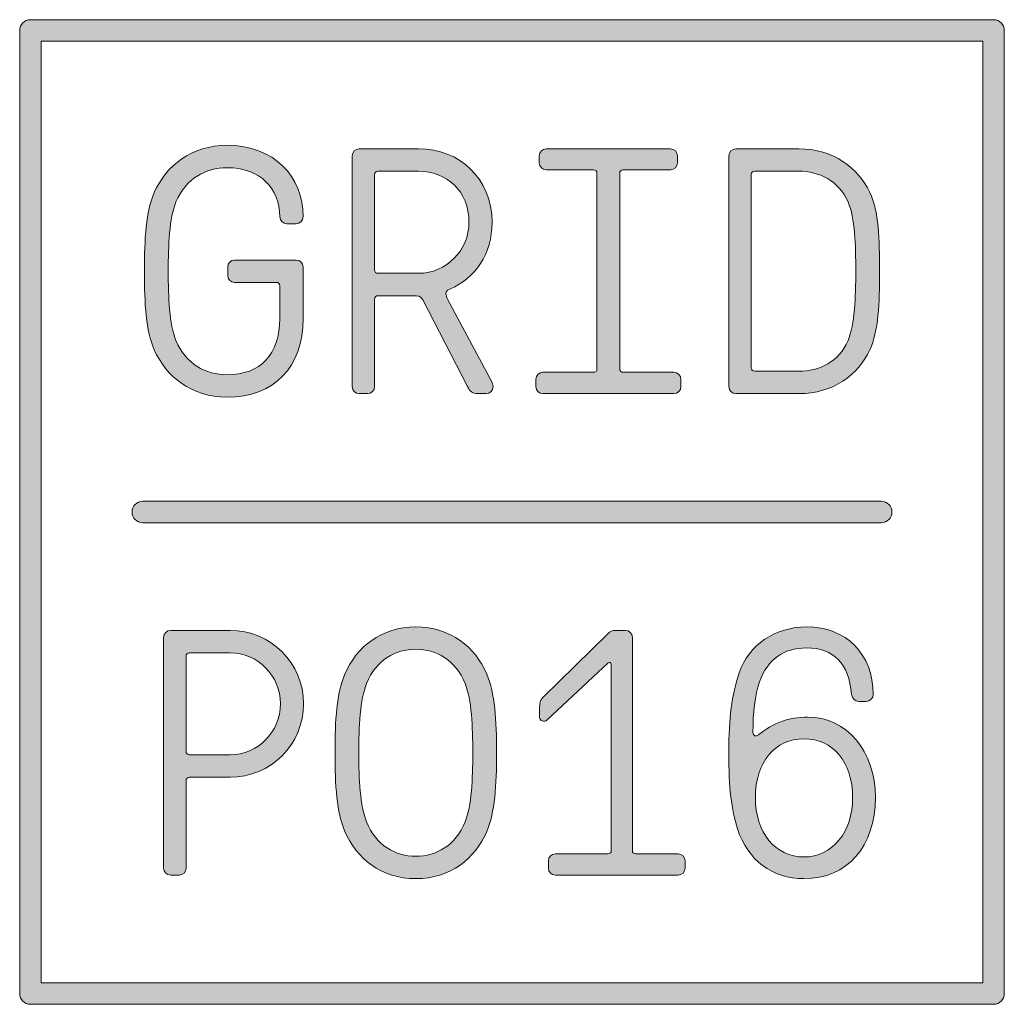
# Model space of a CAD drawing. Header units: inches. Extents: x 35 to 165, y 35 to 165.
import ezdxf

# ---------------------------------------------------------------- set-up
doc = ezdxf.new("R2010")
doc.units = ezdxf.units.IN
doc.header["$MEASUREMENT"] = 0
doc.layers.add('Logo', color=7, linetype='Continuous')

# ---------------------------------------------------------------- blocks, each defined once
blk = doc.blocks.new('block 2')
at = {"layer": 'Logo', "lineweight": 0}
blk.add_open_spline([(53.09, 121.26), (51.98, 123.78), (51.8, 127.31), (51.8, 131.57), (51.8, 135.84), (51.98, 139.37), (53.09, 141.89), (54.64, 145.43), (57.99, 148.09), (62.62, 148.09), (68.77, 148.09), (72.62, 144), (72.62, 138.73), (72.62, 138.22), (72.21, 137.81), (71.71, 137.81), (71.71, 137.81), (70.47, 137.81), (70.47, 137.81), (69.96, 137.81), (69.55, 138.22), (69.55, 138.73), (69.55, 142.4), (67.03, 145.15), (62.62, 145.15), (59.87, 145.15), (57.21, 143.73), (55.93, 140.66), (55.06, 138.55), (54.92, 134.97), (54.92, 131.57), (54.92, 128.18), (55.06, 124.6), (55.93, 122.49), (57.21, 119.42), (59.87, 118), (62.62, 118), (67.03, 118), (69.55, 120.66), (69.55, 125.38), (69.55, 125.38), (69.55, 129.65), (69.55, 129.65), (69.55, 129.92), (69.37, 130.11), (69.09, 130.11), (69.09, 130.11), (63.63, 130.11), (63.63, 130.11), (63.13, 130.11), (62.72, 130.52), (62.72, 131.02), (62.72, 131.02), (62.72, 132.12), (62.72, 132.12), (62.72, 132.63), (63.13, 133.04), (63.63, 133.04), (63.63, 133.04), (71.71, 133.04), (71.71, 133.04), (72.21, 133.04), (72.62, 132.63), (72.62, 132.12), (72.62, 132.12), (72.62, 125.38), (72.62, 125.38), (72.62, 118.96), (68.77, 115.06), (62.62, 115.06), (57.99, 115.06), (54.64, 117.72), (53.09, 121.26)], degree=3, knots=[0, 0, 0, 0, 1, 1, 1, 2, 2, 2, 3, 3, 3, 4, 4, 4, 5, 5, 5, 6, 6, 6, 7, 7, 7, 8, 8, 8, 9, 9, 9, 10, 10, 10, 11, 11, 11, 12, 12, 12, 13, 13, 13, 14, 14, 14, 15, 15, 15, 16, 16, 16, 17, 17, 17, 18, 18, 18, 19, 19, 19, 20, 20, 20, 21, 21, 21, 22, 22, 22, 23, 23, 23, 24, 24, 24, 24], dxfattribs=at)
blk = doc.blocks.new('block 3')
at = {"layer": 'Logo', "lineweight": 0}
for points, knots in [([(79.04, 116.44), (79.04, 116.44), (79.04, 146.71), (79.04, 146.71), (79.04, 147.21), (79.45, 147.63), (79.96, 147.63), (79.96, 147.63), (87.76, 147.63), (87.76, 147.63), (93.08, 147.63), (97.39, 143.77), (97.39, 138), (97.39, 133.87), (95.14, 130.57), (91.93, 129.28), (91.7, 129.19), (91.33, 129.01), (91.33, 128.68), (91.33, 128.41), (91.42, 128.18), (91.56, 127.91), (91.56, 127.91), (97.34, 117.08), (97.34, 117.08), (97.43, 116.9), (97.52, 116.71), (97.52, 116.44), (97.52, 115.94), (97.11, 115.52), (96.61, 115.52), (96.61, 115.52), (95.51, 115.52), (95.51, 115.52), (94.77, 115.52), (94.45, 115.89), (94.18, 116.44), (94.18, 116.44), (88.31, 127.81), (88.31, 127.81), (88.17, 128.09), (87.94, 128.36), (87.43, 128.36), (87.43, 128.36), (82.44, 128.36), (82.44, 128.36), (82.16, 128.36), (81.98, 128.18), (81.98, 127.91), (81.98, 127.91), (81.98, 116.44), (81.98, 116.44), (81.98, 115.94), (81.56, 115.52), (81.06, 115.52), (81.06, 115.52), (79.96, 115.52), (79.96, 115.52), (79.45, 115.52), (79.04, 115.94), (79.04, 116.44)], [0, 0, 0, 0, 1, 1, 1, 2, 2, 2, 3, 3, 3, 4, 4, 4, 5, 5, 5, 6, 6, 6, 7, 7, 7, 8, 8, 8, 9, 9, 9, 10, 10, 10, 11, 11, 11, 12, 12, 12, 13, 13, 13, 14, 14, 14, 15, 15, 15, 16, 16, 16, 17, 17, 17, 18, 18, 18, 19, 19, 19, 20, 20, 20, 20]), ([(94.36, 138), (94.36, 142.12), (91.38, 144.69), (87.76, 144.69), (87.76, 144.69), (82.44, 144.69), (82.44, 144.69), (82.16, 144.69), (81.98, 144.51), (81.98, 144.23), (81.98, 144.23), (81.98, 131.76), (81.98, 131.76), (81.98, 131.48), (82.16, 131.3), (82.44, 131.3), (82.44, 131.3), (87.76, 131.3), (87.76, 131.3), (91.38, 131.3), (94.36, 134.33), (94.36, 138)], [0, 0, 0, 0, 1, 1, 1, 2, 2, 2, 3, 3, 3, 4, 4, 4, 5, 5, 5, 6, 6, 6, 7, 7, 7, 7])]:
    blk.add_open_spline(points, degree=3, knots=knots, dxfattribs=at)
blk = doc.blocks.new('block 4')
at = {"layer": 'Logo', "lineweight": 0}
blk.add_open_spline([(110.69, 144.87), (110.69, 144.87), (104.49, 144.87), (104.49, 144.87), (103.99, 144.87), (103.58, 145.29), (103.58, 145.79), (103.58, 145.79), (103.58, 146.71), (103.58, 146.71), (103.58, 147.21), (103.99, 147.63), (104.49, 147.63), (104.49, 147.63), (120.78, 147.63), (120.78, 147.63), (121.28, 147.63), (121.69, 147.21), (121.69, 146.71), (121.69, 146.71), (121.69, 145.79), (121.69, 145.79), (121.69, 145.29), (121.28, 144.87), (120.78, 144.87), (120.78, 144.87), (114.58, 144.87), (114.58, 144.87), (114.31, 144.87), (114.13, 144.69), (114.13, 144.42), (114.13, 144.42), (114.13, 118.78), (114.13, 118.78), (114.13, 118.5), (114.31, 118.32), (114.58, 118.32), (114.58, 118.32), (121.23, 118.32), (121.23, 118.32), (121.74, 118.32), (122.15, 117.91), (122.15, 117.4), (122.15, 117.4), (122.15, 116.44), (122.15, 116.44), (122.15, 115.94), (121.74, 115.52), (121.23, 115.52), (121.23, 115.52), (104.04, 115.52), (104.04, 115.52), (103.53, 115.52), (103.12, 115.94), (103.12, 116.44), (103.12, 116.44), (103.12, 117.4), (103.12, 117.4), (103.12, 117.91), (103.53, 118.32), (104.04, 118.32), (104.04, 118.32), (110.69, 118.32), (110.69, 118.32), (110.96, 118.32), (111.14, 118.5), (111.14, 118.78), (111.14, 118.78), (111.14, 144.42), (111.14, 144.42), (111.14, 144.69), (110.96, 144.87), (110.69, 144.87)], degree=3, knots=[0, 0, 0, 0, 1, 1, 1, 2, 2, 2, 3, 3, 3, 4, 4, 4, 5, 5, 5, 6, 6, 6, 7, 7, 7, 8, 8, 8, 9, 9, 9, 10, 10, 10, 11, 11, 11, 12, 12, 12, 13, 13, 13, 14, 14, 14, 15, 15, 15, 16, 16, 16, 17, 17, 17, 18, 18, 18, 19, 19, 19, 20, 20, 20, 21, 21, 21, 22, 22, 22, 23, 23, 23, 24, 24, 24, 24], dxfattribs=at)
blk = doc.blocks.new('block 5')
at = {"layer": 'Logo', "lineweight": 0}
for points in [[(128.43, 116.44), (128.43, 116.44), (128.43, 146.71), (128.43, 146.71), (128.43, 147.21), (128.85, 147.63), (129.35, 147.63), (129.35, 147.63), (137.61, 147.63), (137.61, 147.63), (142.15, 147.63), (145.36, 145.15), (146.92, 141.89), (148.11, 139.42), (148.2, 135.84), (148.2, 131.57), (148.2, 127.31), (148.06, 123.73), (146.92, 121.26), (145.4, 118), (142.15, 115.52), (137.61, 115.52), (137.61, 115.52), (129.35, 115.52), (129.35, 115.52), (128.85, 115.52), (128.43, 115.94), (128.43, 116.44)], [(144.07, 122.49), (144.94, 124.6), (145.08, 128.18), (145.08, 131.57), (145.08, 134.97), (144.99, 138.55), (144.07, 140.66), (142.83, 143.45), (140.27, 144.69), (137.61, 144.69), (137.61, 144.69), (131.83, 144.69), (131.83, 144.69), (131.55, 144.69), (131.37, 144.51), (131.37, 144.23), (131.37, 144.23), (131.37, 118.92), (131.37, 118.92), (131.37, 118.64), (131.55, 118.46), (131.83, 118.46), (131.83, 118.46), (137.61, 118.46), (137.61, 118.46), (140.27, 118.46), (142.93, 119.7), (144.07, 122.49)]]:
    blk.add_open_spline(points, degree=3, knots=[0, 0, 0, 0, 1, 1, 1, 2, 2, 2, 3, 3, 3, 4, 4, 4, 5, 5, 5, 6, 6, 6, 7, 7, 7, 8, 8, 8, 9, 9, 9, 9], dxfattribs=at)
blk = doc.blocks.new('block 6')
at = {"layer": 'Logo', "lineweight": 0}
blk.add_lwpolyline([(38.26, 38.26), (161.74, 38.26), (161.74, 161.74), (38.26, 161.74), (38.26, 38.26)], dxfattribs=at)
blk.add_open_spline([(163.15, 35.44), (163.15, 35.44), (36.85, 35.44), (36.85, 35.44), (36.07, 35.44), (35.44, 36.07), (35.44, 36.85), (35.44, 36.85), (35.44, 163.15), (35.44, 163.15), (35.44, 163.93), (36.07, 164.56), (36.85, 164.56), (36.85, 164.56), (163.15, 164.56), (163.15, 164.56), (163.93, 164.56), (164.56, 163.93), (164.56, 163.15), (164.56, 163.15), (164.56, 36.85), (164.56, 36.85), (164.56, 36.07), (163.93, 35.44), (163.15, 35.44)], degree=3, knots=[0, 0, 0, 0, 1, 1, 1, 2, 2, 2, 3, 3, 3, 4, 4, 4, 5, 5, 5, 6, 6, 6, 7, 7, 7, 8, 8, 8, 8], dxfattribs=at)
blk = doc.blocks.new('block 8')
at = {"layer": 'Logo', "lineweight": 0}
for points, knots in [([(54.32, 53.29), (54.32, 53.29), (54.32, 83.56), (54.32, 83.56), (54.32, 84.07), (54.74, 84.48), (55.24, 84.48), (55.24, 84.48), (63.04, 84.48), (63.04, 84.48), (68.36, 84.48), (72.67, 80.17), (72.67, 74.85), (72.67, 69.53), (68.36, 65.22), (63.04, 65.22), (63.04, 65.22), (57.72, 65.22), (57.72, 65.22), (57.44, 65.22), (57.26, 65.03), (57.26, 64.76), (57.26, 64.76), (57.26, 53.29), (57.26, 53.29), (57.26, 52.79), (56.85, 52.37), (56.34, 52.37), (56.34, 52.37), (55.24, 52.37), (55.24, 52.37), (54.74, 52.37), (54.32, 52.79), (54.32, 53.29)], [0, 0, 0, 0, 1, 1, 1, 2, 2, 2, 3, 3, 3, 4, 4, 4, 5, 5, 5, 6, 6, 6, 7, 7, 7, 8, 8, 8, 9, 9, 9, 10, 10, 10, 11, 11, 11, 11]), ([(69.64, 74.85), (69.64, 78.52), (66.66, 81.54), (63.04, 81.54), (63.04, 81.54), (57.72, 81.54), (57.72, 81.54), (57.44, 81.54), (57.26, 81.36), (57.26, 81.08), (57.26, 81.08), (57.26, 68.61), (57.26, 68.61), (57.26, 68.33), (57.44, 68.15), (57.72, 68.15), (57.72, 68.15), (63.04, 68.15), (63.04, 68.15), (66.66, 68.15), (69.64, 71.18), (69.64, 74.85)], [0, 0, 0, 0, 1, 1, 1, 2, 2, 2, 3, 3, 3, 4, 4, 4, 5, 5, 5, 6, 6, 6, 7, 7, 7, 7])]:
    blk.add_open_spline(points, degree=3, knots=knots, dxfattribs=at)
blk = doc.blocks.new('block 9')
at = {"layer": 'Logo', "lineweight": 0}
for points in [[(78.08, 58.11), (77.02, 60.63), (76.79, 64.16), (76.79, 68.43), (76.79, 72.69), (77.02, 76.22), (78.08, 78.75), (79.59, 82.28), (82.85, 84.94), (87.39, 84.94), (91.93, 84.94), (95.19, 82.28), (96.7, 78.75), (97.75, 76.22), (97.98, 72.69), (97.98, 68.43), (97.98, 64.16), (97.75, 60.63), (96.7, 58.11), (95.19, 54.58), (91.93, 51.92), (87.39, 51.92), (82.85, 51.92), (79.59, 54.58), (78.08, 58.11)], [(93.86, 59.35), (94.68, 61.45), (94.86, 65.03), (94.86, 68.43), (94.86, 71.82), (94.68, 75.4), (93.86, 77.51), (92.62, 80.58), (90.05, 82), (87.39, 82), (84.73, 82), (82.16, 80.58), (80.92, 77.51), (80.1, 75.4), (79.91, 71.82), (79.91, 68.43), (79.91, 65.03), (80.1, 61.45), (80.92, 59.35), (82.16, 56.27), (84.73, 54.85), (87.39, 54.85), (90.05, 54.85), (92.62, 56.27), (93.86, 59.35)]]:
    blk.add_open_spline(points, degree=3, knots=[0, 0, 0, 0, 1, 1, 1, 2, 2, 2, 3, 3, 3, 4, 4, 4, 5, 5, 5, 6, 6, 6, 7, 7, 7, 8, 8, 8, 8], dxfattribs=at)
blk = doc.blocks.new('block 10')
at = {"layer": 'Logo', "lineweight": 0}
blk.add_open_spline([(104.77, 53.29), (104.77, 53.29), (104.77, 54.25), (104.77, 54.25), (104.77, 54.76), (105.18, 55.17), (105.69, 55.17), (105.69, 55.17), (112.57, 55.17), (112.57, 55.17), (112.84, 55.17), (113.02, 55.36), (113.02, 55.63), (113.02, 55.63), (113.02, 80.03), (113.02, 80.03), (113.02, 80.3), (112.75, 80.35), (112.61, 80.21), (112.61, 80.21), (104.63, 72.74), (104.63, 72.74), (104.22, 72.37), (103.62, 72.6), (103.62, 73.1), (103.62, 73.1), (103.62, 74.25), (103.62, 74.25), (103.62, 75.03), (103.67, 75.31), (104.04, 75.67), (104.04, 75.67), (112.61, 84.07), (112.61, 84.07), (112.84, 84.29), (113.21, 84.48), (113.53, 84.48), (113.53, 84.48), (114.86, 84.48), (114.86, 84.48), (115.36, 84.48), (115.78, 84.07), (115.78, 83.56), (115.78, 83.56), (115.78, 55.63), (115.78, 55.63), (115.78, 55.36), (115.96, 55.17), (116.24, 55.17), (116.24, 55.17), (121.78, 55.17), (121.78, 55.17), (122.29, 55.17), (122.7, 54.76), (122.7, 54.25), (122.7, 54.25), (122.7, 53.29), (122.7, 53.29), (122.7, 52.79), (122.29, 52.37), (121.78, 52.37), (121.78, 52.37), (105.69, 52.37), (105.69, 52.37), (105.18, 52.37), (104.77, 52.79), (104.77, 53.29)], degree=3, knots=[0, 0, 0, 0, 1, 1, 1, 2, 2, 2, 3, 3, 3, 4, 4, 4, 5, 5, 5, 6, 6, 6, 7, 7, 7, 8, 8, 8, 9, 9, 9, 10, 10, 10, 11, 11, 11, 12, 12, 12, 13, 13, 13, 14, 14, 14, 15, 15, 15, 16, 16, 16, 17, 17, 17, 18, 18, 18, 19, 19, 19, 20, 20, 20, 21, 21, 21, 22, 22, 22, 22], dxfattribs=at)
blk = doc.blocks.new('block 11')
at = {"layer": 'Logo', "lineweight": 0}
for points, knots in [([(129.58, 58.43), (128.75, 61), (128.43, 63.79), (128.43, 68.43), (128.43, 73.15), (128.8, 75.86), (129.81, 78.93), (131, 82.6), (134.62, 84.94), (138.61, 84.94), (143.84, 84.94), (147.37, 81.36), (147.37, 76.08), (147.37, 75.58), (146.96, 75.17), (146.46, 75.17), (146.46, 75.17), (145.45, 75.17), (145.45, 75.17), (144.99, 75.17), (144.58, 75.58), (144.53, 76.08), (144.16, 80.17), (142.19, 82.18), (138.61, 82.18), (135.59, 82.18), (133.52, 80.67), (132.47, 77.74), (131.83, 75.95), (131.6, 73.7), (131.6, 71.09), (131.6, 70.67), (132.01, 70.49), (132.33, 70.77), (134.17, 72.32), (136.32, 73.1), (138.75, 73.1), (143.93, 73.1), (147.65, 68.7), (147.65, 62.56), (147.65, 56.09), (143.98, 51.92), (138.29, 51.92), (134.12, 51.92), (130.91, 54.35), (129.58, 58.43)], [0, 0, 0, 0, 1, 1, 1, 2, 2, 2, 3, 3, 3, 4, 4, 4, 5, 5, 5, 6, 6, 6, 7, 7, 7, 8, 8, 8, 9, 9, 9, 10, 10, 10, 11, 11, 11, 12, 12, 12, 13, 13, 13, 14, 14, 14, 15, 15, 15, 15]), ([(144.67, 62.56), (144.67, 67.19), (142.1, 70.26), (138.29, 70.26), (134.49, 70.26), (131.92, 67.19), (131.92, 62.56), (131.92, 57.97), (134.53, 54.76), (138.29, 54.76), (142.01, 54.76), (144.67, 58.02), (144.67, 62.56)], [0, 0, 0, 0, 1, 1, 1, 2, 2, 2, 3, 3, 3, 4, 4, 4, 4])]:
    blk.add_open_spline(points, degree=3, knots=knots, dxfattribs=at)
blk = doc.blocks.new('block 7')
at = {"layer": 'Logo'}
for name in ['block 8', 'block 9', 'block 10', 'block 11']:
    blk.add_blockref(name, (0, 0), dxfattribs=at)

msp = doc.modelspace()

# ---------------------------------------------------------------- hatches: boundary and pattern name
at = {"layer": 'Logo', "true_color": 0x231f20}
h = msp.add_hatch(color=250, dxfattribs=at)
h.dxf.hatch_style = 2
edge = h.paths.add_edge_path()
edge.add_spline(control_points=[(53.09, 121.26), (51.98, 123.78), (51.8, 127.31), (51.8, 131.57), (51.8, 135.84), (51.98, 139.37), (53.09, 141.89), (54.64, 145.43), (57.99, 148.09), (62.62, 148.09), (68.77, 148.09), (72.62, 144), (72.62, 138.73), (72.62, 138.22), (72.21, 137.81), (71.71, 137.81), (71.71, 137.81), (70.47, 137.81), (70.47, 137.81), (69.96, 137.81), (69.55, 138.22), (69.55, 138.73), (69.55, 142.4), (67.03, 145.15), (62.62, 145.15), (59.87, 145.15), (57.21, 143.73), (55.93, 140.66), (55.06, 138.55), (54.92, 134.97), (54.92, 131.57), (54.92, 128.18), (55.06, 124.6), (55.93, 122.49), (57.21, 119.42), (59.87, 118), (62.62, 118), (67.03, 118), (69.55, 120.66), (69.55, 125.38), (69.55, 125.38), (69.55, 129.65), (69.55, 129.65), (69.55, 129.92), (69.37, 130.11), (69.09, 130.11), (69.09, 130.11), (63.63, 130.11), (63.63, 130.11), (63.13, 130.11), (62.72, 130.52), (62.72, 131.02), (62.72, 131.02), (62.72, 132.12), (62.72, 132.12), (62.72, 132.63), (63.13, 133.04), (63.63, 133.04), (63.63, 133.04), (71.71, 133.04), (71.71, 133.04), (72.21, 133.04), (72.62, 132.63), (72.62, 132.12), (72.62, 132.12), (72.62, 125.38), (72.62, 125.38), (72.62, 118.96), (68.77, 115.06), (62.62, 115.06), (57.99, 115.06), (54.64, 117.72), (53.09, 121.26)], knot_values=[0, 0, 0, 0, 1, 1, 1, 2, 2, 2, 3, 3, 3, 4, 4, 4, 5, 5, 5, 6, 6, 6, 7, 7, 7, 8, 8, 8, 9, 9, 9, 10, 10, 10, 11, 11, 11, 12, 12, 12, 13, 13, 13, 14, 14, 14, 15, 15, 15, 16, 16, 16, 17, 17, 17, 18, 18, 18, 19, 19, 19, 20, 20, 20, 21, 21, 21, 22, 22, 22, 23, 23, 23, 24, 24, 24, 24], degree=3, periodic=1)
edge = h.paths.add_edge_path()
edge.add_spline(control_points=[(79.04, 116.44), (79.04, 116.44), (79.04, 146.71), (79.04, 146.71), (79.04, 147.21), (79.45, 147.63), (79.96, 147.63), (79.96, 147.63), (87.76, 147.63), (87.76, 147.63), (93.08, 147.63), (97.39, 143.77), (97.39, 138), (97.39, 133.87), (95.14, 130.57), (91.93, 129.28), (91.7, 129.19), (91.33, 129.01), (91.33, 128.68), (91.33, 128.41), (91.42, 128.18), (91.56, 127.91), (91.56, 127.91), (97.34, 117.08), (97.34, 117.08), (97.43, 116.9), (97.52, 116.71), (97.52, 116.44), (97.52, 115.94), (97.11, 115.52), (96.61, 115.52), (96.61, 115.52), (95.51, 115.52), (95.51, 115.52), (94.77, 115.52), (94.45, 115.89), (94.18, 116.44), (94.18, 116.44), (88.31, 127.81), (88.31, 127.81), (88.17, 128.09), (87.94, 128.36), (87.43, 128.36), (87.43, 128.36), (82.44, 128.36), (82.44, 128.36), (82.16, 128.36), (81.98, 128.18), (81.98, 127.91), (81.98, 127.91), (81.98, 116.44), (81.98, 116.44), (81.98, 115.94), (81.56, 115.52), (81.06, 115.52), (81.06, 115.52), (79.96, 115.52), (79.96, 115.52), (79.45, 115.52), (79.04, 115.94), (79.04, 116.44)], knot_values=[0, 0, 0, 0, 1, 1, 1, 2, 2, 2, 3, 3, 3, 4, 4, 4, 5, 5, 5, 6, 6, 6, 7, 7, 7, 8, 8, 8, 9, 9, 9, 10, 10, 10, 11, 11, 11, 12, 12, 12, 13, 13, 13, 14, 14, 14, 15, 15, 15, 16, 16, 16, 17, 17, 17, 18, 18, 18, 19, 19, 19, 20, 20, 20, 20], degree=3, periodic=1)
edge = h.paths.add_edge_path()
edge.add_spline(control_points=[(94.36, 138), (94.36, 142.12), (91.38, 144.69), (87.76, 144.69), (87.76, 144.69), (82.44, 144.69), (82.44, 144.69), (82.16, 144.69), (81.98, 144.51), (81.98, 144.23), (81.98, 144.23), (81.98, 131.76), (81.98, 131.76), (81.98, 131.48), (82.16, 131.3), (82.44, 131.3), (82.44, 131.3), (87.76, 131.3), (87.76, 131.3), (91.38, 131.3), (94.36, 134.33), (94.36, 138)], knot_values=[0, 0, 0, 0, 1, 1, 1, 2, 2, 2, 3, 3, 3, 4, 4, 4, 5, 5, 5, 6, 6, 6, 7, 7, 7, 7], degree=3, periodic=1)
edge = h.paths.add_edge_path()
edge.add_spline(control_points=[(110.69, 144.87), (110.69, 144.87), (104.49, 144.87), (104.49, 144.87), (103.99, 144.87), (103.58, 145.29), (103.58, 145.79), (103.58, 145.79), (103.58, 146.71), (103.58, 146.71), (103.58, 147.21), (103.99, 147.63), (104.49, 147.63), (104.49, 147.63), (120.78, 147.63), (120.78, 147.63), (121.28, 147.63), (121.69, 147.21), (121.69, 146.71), (121.69, 146.71), (121.69, 145.79), (121.69, 145.79), (121.69, 145.29), (121.28, 144.87), (120.78, 144.87), (120.78, 144.87), (114.58, 144.87), (114.58, 144.87), (114.31, 144.87), (114.13, 144.69), (114.13, 144.42), (114.13, 144.42), (114.13, 118.78), (114.13, 118.78), (114.13, 118.5), (114.31, 118.32), (114.58, 118.32), (114.58, 118.32), (121.23, 118.32), (121.23, 118.32), (121.74, 118.32), (122.15, 117.91), (122.15, 117.4), (122.15, 117.4), (122.15, 116.44), (122.15, 116.44), (122.15, 115.94), (121.74, 115.52), (121.23, 115.52), (121.23, 115.52), (104.04, 115.52), (104.04, 115.52), (103.53, 115.52), (103.12, 115.94), (103.12, 116.44), (103.12, 116.44), (103.12, 117.4), (103.12, 117.4), (103.12, 117.91), (103.53, 118.32), (104.04, 118.32), (104.04, 118.32), (110.69, 118.32), (110.69, 118.32), (110.96, 118.32), (111.14, 118.5), (111.14, 118.78), (111.14, 118.78), (111.14, 144.42), (111.14, 144.42), (111.14, 144.69), (110.96, 144.87), (110.69, 144.87)], knot_values=[0, 0, 0, 0, 1, 1, 1, 2, 2, 2, 3, 3, 3, 4, 4, 4, 5, 5, 5, 6, 6, 6, 7, 7, 7, 8, 8, 8, 9, 9, 9, 10, 10, 10, 11, 11, 11, 12, 12, 12, 13, 13, 13, 14, 14, 14, 15, 15, 15, 16, 16, 16, 17, 17, 17, 18, 18, 18, 19, 19, 19, 20, 20, 20, 21, 21, 21, 22, 22, 22, 23, 23, 23, 24, 24, 24, 24], degree=3, periodic=1)
edge = h.paths.add_edge_path()
edge.add_spline(control_points=[(128.43, 116.44), (128.43, 116.44), (128.43, 146.71), (128.43, 146.71), (128.43, 147.21), (128.85, 147.63), (129.35, 147.63), (129.35, 147.63), (137.61, 147.63), (137.61, 147.63), (142.15, 147.63), (145.36, 145.15), (146.92, 141.89), (148.11, 139.42), (148.2, 135.84), (148.2, 131.57), (148.2, 127.31), (148.06, 123.73), (146.92, 121.26), (145.4, 118), (142.15, 115.52), (137.61, 115.52), (137.61, 115.52), (129.35, 115.52), (129.35, 115.52), (128.85, 115.52), (128.43, 115.94), (128.43, 116.44)], knot_values=[0, 0, 0, 0, 1, 1, 1, 2, 2, 2, 3, 3, 3, 4, 4, 4, 5, 5, 5, 6, 6, 6, 7, 7, 7, 8, 8, 8, 9, 9, 9, 9], degree=3, periodic=1)
edge = h.paths.add_edge_path()
edge.add_spline(control_points=[(144.07, 122.49), (144.94, 124.6), (145.08, 128.18), (145.08, 131.57), (145.08, 134.97), (144.99, 138.55), (144.07, 140.66), (142.83, 143.45), (140.27, 144.69), (137.61, 144.69), (137.61, 144.69), (131.83, 144.69), (131.83, 144.69), (131.55, 144.69), (131.37, 144.51), (131.37, 144.23), (131.37, 144.23), (131.37, 118.92), (131.37, 118.92), (131.37, 118.64), (131.55, 118.46), (131.83, 118.46), (131.83, 118.46), (137.61, 118.46), (137.61, 118.46), (140.27, 118.46), (142.93, 119.7), (144.07, 122.49)], knot_values=[0, 0, 0, 0, 1, 1, 1, 2, 2, 2, 3, 3, 3, 4, 4, 4, 5, 5, 5, 6, 6, 6, 7, 7, 7, 8, 8, 8, 9, 9, 9, 9], degree=3, periodic=1)
edge = h.paths.add_edge_path()
edge.add_spline(control_points=[(163.15, 35.44), (163.15, 35.44), (36.85, 35.44), (36.85, 35.44), (36.07, 35.44), (35.44, 36.07), (35.44, 36.85), (35.44, 36.85), (35.44, 163.15), (35.44, 163.15), (35.44, 163.93), (36.07, 164.56), (36.85, 164.56), (36.85, 164.56), (163.15, 164.56), (163.15, 164.56), (163.93, 164.56), (164.56, 163.93), (164.56, 163.15), (164.56, 163.15), (164.56, 36.85), (164.56, 36.85), (164.56, 36.07), (163.93, 35.44), (163.15, 35.44)], knot_values=[0, 0, 0, 0, 1, 1, 1, 2, 2, 2, 3, 3, 3, 4, 4, 4, 5, 5, 5, 6, 6, 6, 7, 7, 7, 8, 8, 8, 8], degree=3, periodic=1)
h.paths.add_polyline_path([(38.26, 38.26), (161.74, 38.26), (161.74, 161.74), (38.26, 161.74)])
edge = h.paths.add_edge_path()
edge.add_spline(control_points=[(149.83, 100), (149.83, 100.78), (149.2, 101.41), (148.42, 101.41), (148.42, 101.41), (51.58, 101.41), (51.58, 101.41), (50.8, 101.41), (50.17, 100.78), (50.17, 100), (50.17, 99.22), (50.8, 98.59), (51.58, 98.59), (51.58, 98.59), (148.42, 98.59), (148.42, 98.59), (149.2, 98.59), (149.83, 99.22), (149.83, 100)], knot_values=[0, 0, 0, 0, 1, 1, 1, 2, 2, 2, 3, 3, 3, 4, 4, 4, 5, 5, 5, 6, 6, 6, 6], degree=3, periodic=1)
edge = h.paths.add_edge_path()
edge.add_spline(control_points=[(54.32, 53.29), (54.32, 53.29), (54.32, 83.56), (54.32, 83.56), (54.32, 84.07), (54.74, 84.48), (55.24, 84.48), (55.24, 84.48), (63.04, 84.48), (63.04, 84.48), (68.36, 84.48), (72.67, 80.17), (72.67, 74.85), (72.67, 69.53), (68.36, 65.22), (63.04, 65.22), (63.04, 65.22), (57.72, 65.22), (57.72, 65.22), (57.44, 65.22), (57.26, 65.03), (57.26, 64.76), (57.26, 64.76), (57.26, 53.29), (57.26, 53.29), (57.26, 52.79), (56.85, 52.37), (56.34, 52.37), (56.34, 52.37), (55.24, 52.37), (55.24, 52.37), (54.74, 52.37), (54.32, 52.79), (54.32, 53.29)], knot_values=[0, 0, 0, 0, 1, 1, 1, 2, 2, 2, 3, 3, 3, 4, 4, 4, 5, 5, 5, 6, 6, 6, 7, 7, 7, 8, 8, 8, 9, 9, 9, 10, 10, 10, 11, 11, 11, 11], degree=3, periodic=1)
edge = h.paths.add_edge_path()
edge.add_spline(control_points=[(69.64, 74.85), (69.64, 78.52), (66.66, 81.54), (63.04, 81.54), (63.04, 81.54), (57.72, 81.54), (57.72, 81.54), (57.44, 81.54), (57.26, 81.36), (57.26, 81.08), (57.26, 81.08), (57.26, 68.61), (57.26, 68.61), (57.26, 68.33), (57.44, 68.15), (57.72, 68.15), (57.72, 68.15), (63.04, 68.15), (63.04, 68.15), (66.66, 68.15), (69.64, 71.18), (69.64, 74.85)], knot_values=[0, 0, 0, 0, 1, 1, 1, 2, 2, 2, 3, 3, 3, 4, 4, 4, 5, 5, 5, 6, 6, 6, 7, 7, 7, 7], degree=3, periodic=1)
edge = h.paths.add_edge_path()
edge.add_spline(control_points=[(78.08, 58.11), (77.02, 60.63), (76.79, 64.16), (76.79, 68.43), (76.79, 72.69), (77.02, 76.22), (78.08, 78.75), (79.59, 82.28), (82.85, 84.94), (87.39, 84.94), (91.93, 84.94), (95.19, 82.28), (96.7, 78.75), (97.75, 76.22), (97.98, 72.69), (97.98, 68.43), (97.98, 64.16), (97.75, 60.63), (96.7, 58.11), (95.19, 54.58), (91.93, 51.92), (87.39, 51.92), (82.85, 51.92), (79.59, 54.58), (78.08, 58.11)], knot_values=[0, 0, 0, 0, 1, 1, 1, 2, 2, 2, 3, 3, 3, 4, 4, 4, 5, 5, 5, 6, 6, 6, 7, 7, 7, 8, 8, 8, 8], degree=3, periodic=1)
edge = h.paths.add_edge_path()
edge.add_spline(control_points=[(93.86, 59.35), (94.68, 61.45), (94.86, 65.03), (94.86, 68.43), (94.86, 71.82), (94.68, 75.4), (93.86, 77.51), (92.62, 80.58), (90.05, 82), (87.39, 82), (84.73, 82), (82.16, 80.58), (80.92, 77.51), (80.1, 75.4), (79.91, 71.82), (79.91, 68.43), (79.91, 65.03), (80.1, 61.45), (80.92, 59.35), (82.16, 56.27), (84.73, 54.85), (87.39, 54.85), (90.05, 54.85), (92.62, 56.27), (93.86, 59.35)], knot_values=[0, 0, 0, 0, 1, 1, 1, 2, 2, 2, 3, 3, 3, 4, 4, 4, 5, 5, 5, 6, 6, 6, 7, 7, 7, 8, 8, 8, 8], degree=3, periodic=1)
edge = h.paths.add_edge_path()
edge.add_spline(control_points=[(104.77, 53.29), (104.77, 53.29), (104.77, 54.25), (104.77, 54.25), (104.77, 54.76), (105.18, 55.17), (105.69, 55.17), (105.69, 55.17), (112.57, 55.17), (112.57, 55.17), (112.84, 55.17), (113.02, 55.36), (113.02, 55.63), (113.02, 55.63), (113.02, 80.03), (113.02, 80.03), (113.02, 80.3), (112.75, 80.35), (112.61, 80.21), (112.61, 80.21), (104.63, 72.74), (104.63, 72.74), (104.22, 72.37), (103.62, 72.6), (103.62, 73.1), (103.62, 73.1), (103.62, 74.25), (103.62, 74.25), (103.62, 75.03), (103.67, 75.31), (104.04, 75.67), (104.04, 75.67), (112.61, 84.07), (112.61, 84.07), (112.84, 84.29), (113.21, 84.48), (113.53, 84.48), (113.53, 84.48), (114.86, 84.48), (114.86, 84.48), (115.36, 84.48), (115.78, 84.07), (115.78, 83.56), (115.78, 83.56), (115.78, 55.63), (115.78, 55.63), (115.78, 55.36), (115.96, 55.17), (116.24, 55.17), (116.24, 55.17), (121.78, 55.17), (121.78, 55.17), (122.29, 55.17), (122.7, 54.76), (122.7, 54.25), (122.7, 54.25), (122.7, 53.29), (122.7, 53.29), (122.7, 52.79), (122.29, 52.37), (121.78, 52.37), (121.78, 52.37), (105.69, 52.37), (105.69, 52.37), (105.18, 52.37), (104.77, 52.79), (104.77, 53.29)], knot_values=[0, 0, 0, 0, 1, 1, 1, 2, 2, 2, 3, 3, 3, 4, 4, 4, 5, 5, 5, 6, 6, 6, 7, 7, 7, 8, 8, 8, 9, 9, 9, 10, 10, 10, 11, 11, 11, 12, 12, 12, 13, 13, 13, 14, 14, 14, 15, 15, 15, 16, 16, 16, 17, 17, 17, 18, 18, 18, 19, 19, 19, 20, 20, 20, 21, 21, 21, 22, 22, 22, 22], degree=3, periodic=1)
edge = h.paths.add_edge_path()
edge.add_spline(control_points=[(129.58, 58.43), (128.75, 61), (128.43, 63.79), (128.43, 68.43), (128.43, 73.15), (128.8, 75.86), (129.81, 78.93), (131, 82.6), (134.62, 84.94), (138.61, 84.94), (143.84, 84.94), (147.37, 81.36), (147.37, 76.08), (147.37, 75.58), (146.96, 75.17), (146.46, 75.17), (146.46, 75.17), (145.45, 75.17), (145.45, 75.17), (144.99, 75.17), (144.58, 75.58), (144.53, 76.08), (144.16, 80.17), (142.19, 82.18), (138.61, 82.18), (135.59, 82.18), (133.52, 80.67), (132.47, 77.74), (131.83, 75.95), (131.6, 73.7), (131.6, 71.09), (131.6, 70.67), (132.01, 70.49), (132.33, 70.77), (134.17, 72.32), (136.32, 73.1), (138.75, 73.1), (143.93, 73.1), (147.65, 68.7), (147.65, 62.56), (147.65, 56.09), (143.98, 51.92), (138.29, 51.92), (134.12, 51.92), (130.91, 54.35), (129.58, 58.43)], knot_values=[0, 0, 0, 0, 1, 1, 1, 2, 2, 2, 3, 3, 3, 4, 4, 4, 5, 5, 5, 6, 6, 6, 7, 7, 7, 8, 8, 8, 9, 9, 9, 10, 10, 10, 11, 11, 11, 12, 12, 12, 13, 13, 13, 14, 14, 14, 15, 15, 15, 15], degree=3, periodic=1)
edge = h.paths.add_edge_path()
edge.add_spline(control_points=[(144.67, 62.56), (144.67, 67.19), (142.1, 70.26), (138.29, 70.26), (134.49, 70.26), (131.92, 67.19), (131.92, 62.56), (131.92, 57.97), (134.53, 54.76), (138.29, 54.76), (142.01, 54.76), (144.67, 58.02), (144.67, 62.56)], knot_values=[0, 0, 0, 0, 1, 1, 1, 2, 2, 2, 3, 3, 3, 4, 4, 4, 4], degree=3, periodic=1)

# ---------------------------------------------------------------- linework, layer by layer
at = {"layer": 'Logo', "lineweight": 0}
msp.add_open_spline([(149.83, 100), (149.83, 100.78), (149.2, 101.41), (148.42, 101.41), (148.42, 101.41), (51.58, 101.41), (51.58, 101.41), (50.8, 101.41), (50.17, 100.78), (50.17, 100), (50.17, 99.22), (50.8, 98.59), (51.58, 98.59), (51.58, 98.59), (148.42, 98.59), (148.42, 98.59), (149.2, 98.59), (149.83, 99.22), (149.83, 100)], degree=3, knots=[0, 0, 0, 0, 1, 1, 1, 2, 2, 2, 3, 3, 3, 4, 4, 4, 5, 5, 5, 6, 6, 6, 6], dxfattribs=at)

# ---------------------------------------------------------------- block references
at = {"layer": 'Logo'}
for name in ['block 6', 'block 2', 'block 3', 'block 4', 'block 5', 'block 7']:
    msp.add_blockref(name, (0, 0), dxfattribs=at)

doc.saveas('drawing.dxf')
